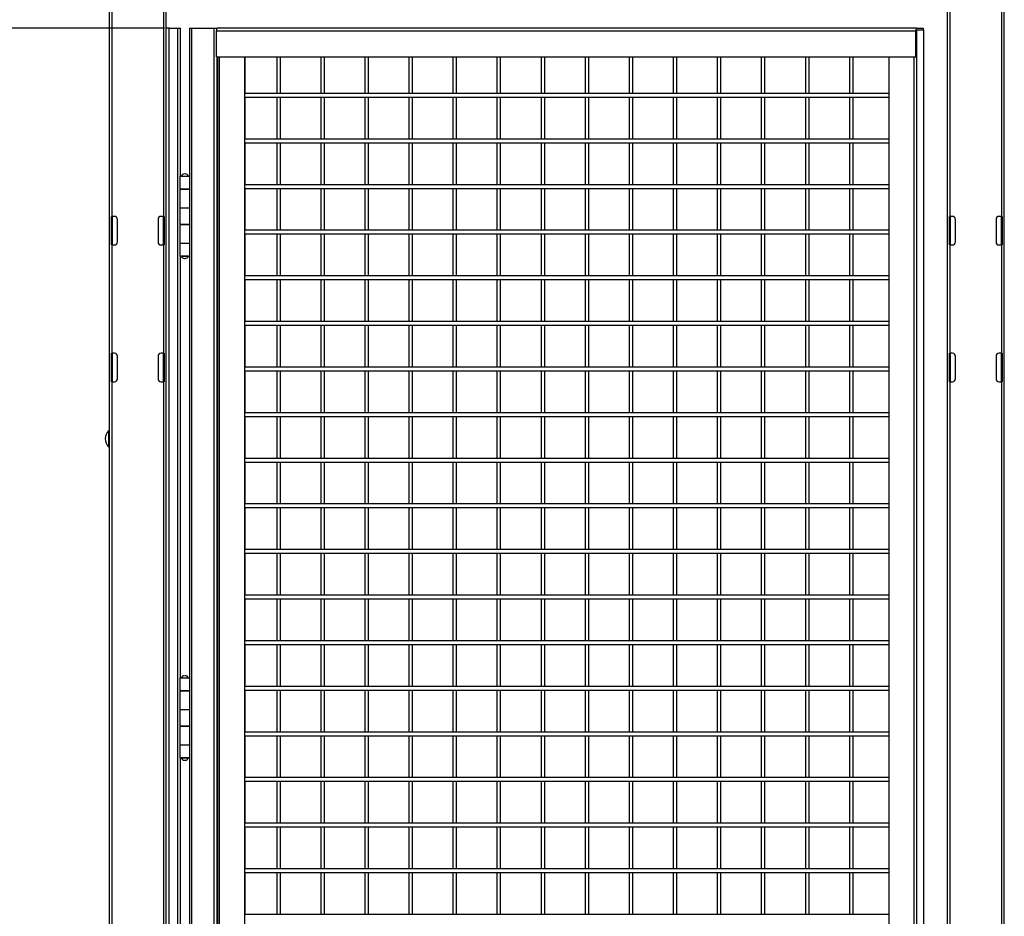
# Model space of a CAD drawing. Header units: inches. Extents: x 0.2 to 10.8, y 0.2 to 8.2.
# Tile 7 of 58: x 2.8 to 4.6, y 3.8 to 5.4. Entities that reach past the tile are written whole.
import ezdxf

# ---------------------------------------------------------------- set-up
doc = ezdxf.new("R2010")
doc.units = ezdxf.units.IN
doc.header["$MEASUREMENT"] = 0
doc.layers.add('DIMENSIONS', color=140, linetype='Continuous', lineweight=25)
doc.styles.add('SLDTEXTSTYLE0', font='TXT', dxfattribs={"width": 0.7})
doc.dimstyles.new('SLDDIMSTYLE2', dxfattribs={"dimtxt": 0.084961, "dimasz": 0.13, "dimexe": 0, "dimexo": 0.0625, "dimgap": 0.02124, "dimtad": 0, "dimtih": 1, "dimtoh": 1, "dimlfac": 24, "dimrnd": 1e-09, "dimzin": 4, "dimdsep": 46, "dimtxsty": 'SLDTEXTSTYLE0', "dimsah": 1, "dimcen": 0.09, "dimadec": 0, "dimazin": 1, "dimtfac": 1, "dimtofl": 0, "dimtmove": 0, "dimatfit": 3, "dimfxl": 0, "dimfrac": 2, "dimtolj": 1, "dimtzin": 12, "dimarcsym": 0})

# ---------------------------------------------------------------- blocks, each defined once
blk = doc.blocks.new('_D_3')
at = {"layer": 'DIMENSIONS'}
for p, q in [((3.0752, 5.3958), (2.2323, 5.3958)), ((2.3573, 5.3958), (2.3573, 3.9089)), ((2.1604, 3.7549), (2.1318, 3.7549)), ((2.1318, 3.7549), (2.1318, 3.6199)), ((2.5542, 3.7549), (2.5827, 3.7549)), ((2.5827, 3.7549), (2.5827, 3.6199)), ((2.1318, 3.6199), (2.1604, 3.6199)), ((2.5827, 3.6199), (2.5542, 3.6199)), ((2.3573, 2.1458), (2.3573, 3.6008)), ((3.0752, 2.1458), (2.2323, 2.1458))]:
    blk.add_line(p, q, dxfattribs=at)
for points in [[(2.3573, 5.3958), (2.3373, 5.2658), (2.3773, 5.2658)], [(2.3573, 2.1458), (2.3773, 2.2758), (2.3373, 2.2758)]]:
    blk.add_solid(points, dxfattribs=at)
at = {"layer": 'DIMENSIONS', "char_height": 0.08333, "attachment_point": 1, "style": 'SLDTEXTSTYLE0'}
for s, insert in [('78.00', (2.1957, 3.8813)), ('1981.2', (2.1604, 3.7273))]:
    blk.add_mtext(s, dxfattribs=dict(at, insert=insert))
blk = doc.blocks.new('_D_4')
at = {"layer": 'DIMENSIONS'}
for p, q in [((2.9246, 5.8958), (1.7548, 5.8958)), ((1.8798, 5.8958), (1.8798, 4.3024)), ((1.6829, 4.1484), (1.6544, 4.1484)), ((1.6544, 4.1484), (1.6544, 4.0134)), ((2.0767, 4.1484), (2.1052, 4.1484)), ((2.1052, 4.1484), (2.1052, 4.0134)), ((1.6544, 4.0134), (1.6829, 4.0134)), ((2.1052, 4.0134), (2.0767, 4.0134)), ((1.8798, 1.9166), (1.8798, 3.9943)), ((2.8204, 1.9166), (1.7548, 1.9166))]:
    blk.add_line(p, q, dxfattribs=at)
for points in [[(1.8798, 5.8958), (1.8598, 5.7658), (1.8998, 5.7658)], [(1.8798, 1.9166), (1.8998, 2.0466), (1.8598, 2.0466)]]:
    blk.add_solid(points, dxfattribs=at)
at = {"layer": 'DIMENSIONS', "char_height": 0.08333, "attachment_point": 1, "style": 'SLDTEXTSTYLE0'}
for s, insert in [('95.50', (1.7182, 4.2748)), ('2425.7', (1.6829, 4.1208))]:
    blk.add_mtext(s, dxfattribs=dict(at, insert=insert))

msp = doc.modelspace()

# ---------------------------------------------------------------- linework, layer by layer
for p, q in [((2.97458, 5.89578), (2.97458, 1.93224)), ((4.61, 1.93224), (4.61, 5.89578)), ((2.97958, 5.05203), (2.97958, 5.49995)), ((3.07375, 5.49995), (3.07375, 5.05203)), ((3.07875, 1.93224), (3.07875, 5.49973)), ((4.50583, 5.49973), (4.50583, 3.57311)), ((4.51083, 5.05203), (4.51083, 5.49995)), ((4.605, 5.49995), (4.605, 5.05203)), ((3.08427, 5.39578), (3.07875, 5.39578)), ((3.08427, 2.14578), (3.08427, 5.39578)), ((3.08427, 5.39578), (3.09927, 5.39578)), ((3.09927, 5.39578), (3.09927, 2.14578)), ((3.09927, 5.39578), (3.10479, 5.39578)), ((3.10479, 5.16141), (3.10479, 5.39578)), ((3.12138, 5.39578), (3.12138, 5.12547)), ((3.12138, 5.39578), (3.12516, 5.39578)), ((3.12516, 2.14578), (3.12516, 5.39578)), ((3.12516, 5.39578), (3.16561, 5.39578)), ((3.16561, 5.39578), (3.16561, 2.14578)), ((3.16561, 5.39578), (3.17179, 5.39578)), ((3.17054, 5.3437), (3.17054, 5.39098)), ((3.17054, 5.39098), (4.44838, 5.39098)), ((4.44962, 5.39578), (3.17179, 5.39578)), ((4.44838, 5.3437), (4.44838, 5.39098)), ((4.44916, 5.39098), (4.44916, 5.3437)), ((4.44962, 5.39578), (4.46186, 5.39578)), ((4.44962, 5.39278), (4.46186, 5.39278)), ((4.4504, 5.39278), (4.46264, 5.39278)), ((4.4504, 3.52701), (4.4504, 5.39278)), ((4.46186, 5.39578), (4.46186, 5.39278)), ((4.46264, 5.39278), (4.46264, 3.52701)), ((3.17054, 5.3437), (4.44838, 5.3437)), ((3.17186, 2.19707), (3.17186, 5.3437)), ((3.1724, 5.3437), (3.1724, 2.19707)), ((3.17596, 2.19707), (3.17596, 5.3437)), ((3.22163, 5.3437), (3.22163, 2.19707)), ((3.2224, 5.3437), (3.2224, 5.27664)), ((3.28055, 5.3437), (3.28055, 5.27666)), ((3.28722, 5.27666), (3.28722, 5.3437)), ((3.36104, 5.3437), (3.36104, 5.27666)), ((3.36771, 5.27666), (3.36771, 5.3437)), ((3.44154, 5.3437), (3.44154, 5.27666)), ((3.4482, 5.27666), (3.4482, 5.3437)), ((3.52203, 5.3437), (3.52203, 5.27666)), ((3.5287, 5.27666), (3.5287, 5.3437)), ((3.60252, 5.3437), (3.60252, 5.27666)), ((3.60919, 5.27666), (3.60919, 5.3437)), ((3.68302, 5.3437), (3.68302, 5.27666)), ((3.68968, 5.27666), (3.68968, 5.3437)), ((3.76351, 5.3437), (3.76351, 5.27666)), ((3.77018, 5.27666), (3.77018, 5.3437)), ((3.84401, 5.3437), (3.84401, 5.27666)), ((3.85067, 5.27666), (3.85067, 5.3437)), ((3.9245, 5.3437), (3.9245, 5.27666)), ((3.93117, 5.27666), (3.93117, 5.3437)), ((4.00499, 5.3437), (4.00499, 5.27666)), ((4.01166, 5.27666), (4.01166, 5.3437)), ((4.08549, 5.3437), (4.08549, 5.27666)), ((4.09215, 5.27666), (4.09215, 5.3437)), ((4.16598, 5.3437), (4.16598, 5.27666)), ((4.17265, 5.27666), (4.17265, 5.3437)), ((4.24648, 5.3437), (4.24648, 5.27666)), ((4.25314, 5.27666), (4.25314, 5.3437)), ((4.32697, 5.3437), (4.32697, 5.27666)), ((4.33364, 5.27666), (4.33364, 5.3437)), ((4.39885, 5.3437), (4.39885, 3.55512)), ((4.44452, 5.3437), (4.44452, 3.55512)), ((4.44916, 5.3437), (4.44838, 5.3437)), ((4.39885, 5.27666), (3.2224, 5.27666)), ((3.2224, 5.27001), (3.2224, 5.19331)), ((3.2224, 5.26999), (4.39885, 5.26999)), ((3.28055, 5.26999), (3.28055, 5.19332)), ((3.28722, 5.19332), (3.28722, 5.26999)), ((3.36104, 5.26999), (3.36104, 5.19332)), ((3.36771, 5.19332), (3.36771, 5.26999)), ((3.44154, 5.26999), (3.44154, 5.19332)), ((3.4482, 5.19332), (3.4482, 5.26999)), ((3.52203, 5.26999), (3.52203, 5.19332)), ((3.5287, 5.19332), (3.5287, 5.26999)), ((3.60252, 5.26999), (3.60252, 5.19332)), ((3.60919, 5.19332), (3.60919, 5.26999)), ((3.68302, 5.26999), (3.68302, 5.19332)), ((3.68968, 5.19332), (3.68968, 5.26999)), ((3.76351, 5.26999), (3.76351, 5.19332)), ((3.77018, 5.19332), (3.77018, 5.26999)), ((3.84401, 5.26999), (3.84401, 5.19332)), ((3.85067, 5.19332), (3.85067, 5.26999)), ((3.9245, 5.26999), (3.9245, 5.19332)), ((3.93117, 5.19332), (3.93117, 5.26999)), ((4.00499, 5.26999), (4.00499, 5.19332)), ((4.01166, 5.19332), (4.01166, 5.26999)), ((4.08549, 5.26999), (4.08549, 5.19332)), ((4.09215, 5.19332), (4.09215, 5.26999)), ((4.16598, 5.26999), (4.16598, 5.19332)), ((4.17265, 5.19332), (4.17265, 5.26999)), ((4.24648, 5.26999), (4.24648, 5.19332)), ((4.25314, 5.19332), (4.25314, 5.26999)), ((4.32697, 5.26999), (4.32697, 5.19332)), ((4.33364, 5.19332), (4.33364, 5.26999)), ((4.39885, 5.19332), (3.2224, 5.19332)), ((3.2224, 5.18667), (3.2224, 5.10997)), ((3.2224, 5.18666), (4.39885, 5.18666)), ((3.28055, 5.18666), (3.28055, 5.10999)), ((3.28722, 5.10999), (3.28722, 5.18666)), ((3.36104, 5.18666), (3.36104, 5.10999)), ((3.36771, 5.10999), (3.36771, 5.18666)), ((3.44154, 5.18666), (3.44154, 5.10999)), ((3.4482, 5.10999), (3.4482, 5.18666)), ((3.52203, 5.18666), (3.52203, 5.10999)), ((3.5287, 5.10999), (3.5287, 5.18666)), ((3.60252, 5.18666), (3.60252, 5.10999)), ((3.60919, 5.10999), (3.60919, 5.18666)), ((3.68302, 5.18666), (3.68302, 5.10999)), ((3.68968, 5.10999), (3.68968, 5.18666)), ((3.76351, 5.18666), (3.76351, 5.10999)), ((3.77018, 5.10999), (3.77018, 5.18666)), ((3.84401, 5.18666), (3.84401, 5.10999)), ((3.85067, 5.10999), (3.85067, 5.18666)), ((3.9245, 5.18666), (3.9245, 5.10999)), ((3.93117, 5.10999), (3.93117, 5.18666)), ((4.00499, 5.18666), (4.00499, 5.10999)), ((4.01166, 5.10999), (4.01166, 5.18666)), ((4.08549, 5.18666), (4.08549, 5.10999)), ((4.09215, 5.10999), (4.09215, 5.18666)), ((4.16598, 5.18666), (4.16598, 5.10999)), ((4.17265, 5.10999), (4.17265, 5.18666)), ((4.24648, 5.18666), (4.24648, 5.10999)), ((4.25314, 5.10999), (4.25314, 5.18666)), ((4.32697, 5.18666), (4.32697, 5.10999)), ((4.33364, 5.10999), (4.33364, 5.18666)), ((3.10479, 5.13016), (3.10479, 5.16141)), ((3.10479, 5.12547), (3.10479, 5.13016)), ((3.10364, 5.12547), (3.10364, 5.10255)), ((3.10364, 5.12547), (3.12156, 5.12547)), ((3.12156, 5.10255), (3.12156, 5.12547)), ((4.39885, 5.10999), (3.2224, 5.10999)), ((3.10364, 5.10255), (3.12156, 5.10255)), ((3.10364, 5.10151), (3.10364, 5.06714)), ((3.12156, 5.10151), (3.10364, 5.10151)), ((3.10479, 5.10151), (3.10479, 5.10255)), ((3.1074, 5.10255), (3.1074, 5.10151)), ((3.1178, 5.10151), (3.1178, 5.10255)), ((3.11887, 5.10151), (3.11887, 5.10255)), ((3.12138, 5.10255), (3.12138, 5.10151)), ((3.12156, 5.06714), (3.12156, 5.10151)), ((3.2224, 5.10334), (3.2224, 5.02664)), ((3.2224, 5.10332), (4.39885, 5.10332)), ((3.28055, 5.10332), (3.28055, 5.02666)), ((3.28722, 5.02666), (3.28722, 5.10332)), ((3.36104, 5.10332), (3.36104, 5.02666)), ((3.36771, 5.02666), (3.36771, 5.10332)), ((3.44154, 5.10332), (3.44154, 5.02666)), ((3.4482, 5.02666), (3.4482, 5.10332)), ((3.52203, 5.10332), (3.52203, 5.02666)), ((3.5287, 5.02666), (3.5287, 5.10332)), ((3.60252, 5.10332), (3.60252, 5.02666)), ((3.60919, 5.02666), (3.60919, 5.10332)), ((3.68302, 5.10332), (3.68302, 5.02666)), ((3.68968, 5.02666), (3.68968, 5.10332)), ((3.76351, 5.10332), (3.76351, 5.02666)), ((3.77018, 5.02666), (3.77018, 5.10332)), ((3.84401, 5.10332), (3.84401, 5.02666)), ((3.85067, 5.02666), (3.85067, 5.10332)), ((3.9245, 5.10332), (3.9245, 5.02666)), ((3.93117, 5.02666), (3.93117, 5.10332)), ((4.00499, 5.10332), (4.00499, 5.02666)), ((4.01166, 5.02666), (4.01166, 5.10332)), ((4.08549, 5.10332), (4.08549, 5.02666)), ((4.09215, 5.02666), (4.09215, 5.10332)), ((4.16598, 5.10332), (4.16598, 5.02666)), ((4.17265, 5.02666), (4.17265, 5.10332)), ((4.24648, 5.10332), (4.24648, 5.02666)), ((4.25314, 5.02666), (4.25314, 5.10332)), ((4.32697, 5.10332), (4.32697, 5.02666)), ((4.33364, 5.02666), (4.33364, 5.10332)), ((3.10364, 5.06714), (3.10364, 5.03797)), ((3.12156, 5.06714), (3.10364, 5.06714)), ((3.12156, 5.03797), (3.12156, 5.06714)), ((2.97875, 5.05203), (2.97958, 5.05203)), ((2.97875, 4.99995), (2.97875, 5.05203)), ((2.98416, 5.05203), (2.97958, 5.05203)), ((2.97958, 5.05203), (2.97958, 4.99995)), ((2.98958, 5.00536), (2.98958, 5.04661)), ((3.06375, 5.04661), (3.06375, 5.00536)), ((3.07375, 5.05203), (3.06916, 5.05203)), ((3.07375, 5.05203), (3.07458, 5.05203)), ((3.07375, 4.99995), (3.07375, 5.05203)), ((3.07458, 5.05203), (3.07458, 4.99995)), ((3.10364, 5.03797), (3.12156, 5.03797)), ((3.10479, 5.03693), (3.10479, 5.03797)), ((3.1074, 5.03797), (3.1074, 5.03693)), ((3.1178, 5.03693), (3.1178, 5.03797)), ((3.11887, 5.03693), (3.11887, 5.03797)), ((3.12138, 5.03797), (3.12138, 5.03693)), ((4.51, 4.99995), (4.51, 5.05203)), ((4.51, 5.05203), (4.51083, 5.05203)), ((4.51541, 5.05203), (4.51083, 5.05203)), ((4.51083, 5.05203), (4.51083, 4.99995)), ((4.52083, 5.00536), (4.52083, 5.04661)), ((4.595, 5.04661), (4.595, 5.00536)), ((4.605, 5.05203), (4.60041, 5.05203)), ((4.605, 5.05203), (4.60583, 5.05203)), ((4.605, 4.99995), (4.605, 5.05203)), ((4.60583, 5.05203), (4.60583, 4.99995)), ((3.10364, 5.03693), (3.10364, 5.00255)), ((3.12156, 5.03693), (3.10364, 5.03693)), ((3.12156, 5.00255), (3.12156, 5.03693)), ((4.39885, 5.02666), (3.2224, 5.02666)), ((3.2224, 5.02001), (3.2224, 4.94331)), ((3.2224, 5.01999), (4.39885, 5.01999)), ((3.28055, 5.01999), (3.28055, 4.94332)), ((3.28722, 4.94332), (3.28722, 5.01999)), ((3.36104, 5.01999), (3.36104, 4.94332)), ((3.36771, 4.94332), (3.36771, 5.01999)), ((3.44154, 5.01999), (3.44154, 4.94332)), ((3.4482, 4.94332), (3.4482, 5.01999)), ((3.52203, 5.01999), (3.52203, 4.94332)), ((3.5287, 4.94332), (3.5287, 5.01999)), ((3.60252, 5.01999), (3.60252, 4.94332)), ((3.60919, 4.94332), (3.60919, 5.01999)), ((3.68302, 5.01999), (3.68302, 4.94332)), ((3.68968, 4.94332), (3.68968, 5.01999)), ((3.76351, 5.01999), (3.76351, 4.94332)), ((3.77018, 4.94332), (3.77018, 5.01999)), ((3.84401, 5.01999), (3.84401, 4.94332)), ((3.85067, 4.94332), (3.85067, 5.01999)), ((3.9245, 5.01999), (3.9245, 4.94332)), ((3.93117, 4.94332), (3.93117, 5.01999)), ((4.00499, 5.01999), (4.00499, 4.94332)), ((4.01166, 4.94332), (4.01166, 5.01999)), ((4.08549, 5.01999), (4.08549, 4.94332)), ((4.09215, 4.94332), (4.09215, 5.01999)), ((4.16598, 5.01999), (4.16598, 4.94332)), ((4.17265, 4.94332), (4.17265, 5.01999)), ((4.24648, 5.01999), (4.24648, 4.94332)), ((4.25314, 4.94332), (4.25314, 5.01999)), ((4.32697, 5.01999), (4.32697, 4.94332)), ((4.33364, 4.94332), (4.33364, 5.01999)), ((3.10364, 5.00255), (3.10364, 4.97964)), ((3.12156, 5.00255), (3.10364, 5.00255)), ((3.12156, 4.97964), (3.12156, 5.00255)), ((2.97958, 4.99995), (2.97875, 4.99995)), ((2.97958, 4.80203), (2.97958, 4.99995)), ((2.97958, 4.99995), (2.98416, 4.99995)), ((3.06916, 4.99995), (3.07375, 4.99995)), ((3.07375, 4.99995), (3.07375, 4.80203)), ((3.07458, 4.99995), (3.07375, 4.99995)), ((4.51083, 4.99995), (4.51, 4.99995)), ((4.51083, 4.80203), (4.51083, 4.99995)), ((4.51083, 4.99995), (4.51541, 4.99995)), ((4.60041, 4.99995), (4.605, 4.99995)), ((4.605, 4.99995), (4.605, 4.80203)), ((4.60583, 4.99995), (4.605, 4.99995)), ((3.10364, 4.97964), (3.12156, 4.97964)), ((3.10479, 4.2088), (3.10479, 4.97964)), ((3.1062, 4.97911), (3.10479, 4.97911)), ((3.11911, 4.97939), (3.10609, 4.97939)), ((3.1074, 4.97964), (3.1074, 4.97939)), ((3.1178, 4.97939), (3.1178, 4.97964)), ((3.12138, 4.97964), (3.12138, 4.2088)), ((4.39885, 4.94332), (3.2224, 4.94332)), ((3.2224, 4.93667), (3.2224, 4.85997)), ((3.2224, 4.93666), (4.39885, 4.93666)), ((3.28055, 4.93666), (3.28055, 4.85999)), ((3.28722, 4.85999), (3.28722, 4.93666)), ((3.36104, 4.93666), (3.36104, 4.85999)), ((3.36771, 4.85999), (3.36771, 4.93666)), ((3.44154, 4.93666), (3.44154, 4.85999)), ((3.4482, 4.85999), (3.4482, 4.93666)), ((3.52203, 4.93666), (3.52203, 4.85999)), ((3.5287, 4.85999), (3.5287, 4.93666)), ((3.60252, 4.93666), (3.60252, 4.85999)), ((3.60919, 4.85999), (3.60919, 4.93666)), ((3.68302, 4.93666), (3.68302, 4.85999)), ((3.68968, 4.85999), (3.68968, 4.93666)), ((3.76351, 4.93666), (3.76351, 4.85999)), ((3.77018, 4.85999), (3.77018, 4.93666)), ((3.84401, 4.93666), (3.84401, 4.85999)), ((3.85067, 4.85999), (3.85067, 4.93666)), ((3.9245, 4.93666), (3.9245, 4.85999)), ((3.93117, 4.85999), (3.93117, 4.93666)), ((4.00499, 4.93666), (4.00499, 4.85999)), ((4.01166, 4.85999), (4.01166, 4.93666)), ((4.08549, 4.93666), (4.08549, 4.85999)), ((4.09215, 4.85999), (4.09215, 4.93666)), ((4.16598, 4.93666), (4.16598, 4.85999)), ((4.17265, 4.85999), (4.17265, 4.93666)), ((4.24648, 4.93666), (4.24648, 4.85999)), ((4.25314, 4.85999), (4.25314, 4.93666)), ((4.32697, 4.93666), (4.32697, 4.85999)), ((4.33364, 4.85999), (4.33364, 4.93666)), ((4.39885, 4.85999), (3.2224, 4.85999)), ((3.2224, 4.85334), (3.2224, 4.77664)), ((3.2224, 4.85332), (4.39885, 4.85332)), ((3.28055, 4.85332), (3.28055, 4.77666)), ((3.28722, 4.77666), (3.28722, 4.85332)), ((3.36104, 4.85332), (3.36104, 4.77666)), ((3.36771, 4.77666), (3.36771, 4.85332)), ((3.44154, 4.85332), (3.44154, 4.77666)), ((3.4482, 4.77666), (3.4482, 4.85332)), ((3.52203, 4.85332), (3.52203, 4.77666)), ((3.5287, 4.77666), (3.5287, 4.85332)), ((3.60252, 4.85332), (3.60252, 4.77666)), ((3.60919, 4.77666), (3.60919, 4.85332)), ((3.68302, 4.85332), (3.68302, 4.77666)), ((3.68968, 4.77666), (3.68968, 4.85332)), ((3.76351, 4.85332), (3.76351, 4.77666)), ((3.77018, 4.77666), (3.77018, 4.85332)), ((3.84401, 4.85332), (3.84401, 4.77666)), ((3.85067, 4.77666), (3.85067, 4.85332)), ((3.9245, 4.85332), (3.9245, 4.77666)), ((3.93117, 4.77666), (3.93117, 4.85332)), ((4.00499, 4.85332), (4.00499, 4.77666)), ((4.01166, 4.77666), (4.01166, 4.85332)), ((4.08549, 4.85332), (4.08549, 4.77666)), ((4.09215, 4.77666), (4.09215, 4.85332)), ((4.16598, 4.85332), (4.16598, 4.77666)), ((4.17265, 4.77666), (4.17265, 4.85332)), ((4.24648, 4.85332), (4.24648, 4.77666)), ((4.25314, 4.77666), (4.25314, 4.85332)), ((4.32697, 4.85332), (4.32697, 4.77666)), ((4.33364, 4.77666), (4.33364, 4.85332)), ((2.97875, 4.80203), (2.97958, 4.80203)), ((2.97875, 4.74995), (2.97875, 4.80203)), ((2.98416, 4.80203), (2.97958, 4.80203)), ((2.97958, 4.80203), (2.97958, 4.74995)), ((2.98958, 4.75536), (2.98958, 4.79661)), ((3.06375, 4.79661), (3.06375, 4.75536)), ((3.07375, 4.80203), (3.06916, 4.80203)), ((3.07375, 4.80203), (3.07458, 4.80203)), ((3.07375, 4.74995), (3.07375, 4.80203)), ((3.07458, 4.80203), (3.07458, 4.74995)), ((4.51, 4.80203), (4.51083, 4.80203)), ((4.51, 4.74995), (4.51, 4.80203)), ((4.51541, 4.80203), (4.51083, 4.80203)), ((4.51083, 4.80203), (4.51083, 4.74995)), ((4.52083, 4.75536), (4.52083, 4.79661)), ((4.595, 4.79661), (4.595, 4.75536)), ((4.605, 4.80203), (4.60041, 4.80203)), ((4.605, 4.80203), (4.60583, 4.80203)), ((4.605, 4.74995), (4.605, 4.80203)), ((4.60583, 4.80203), (4.60583, 4.74995)), ((4.39885, 4.77666), (3.2224, 4.77666)), ((3.2224, 4.77001), (3.2224, 4.69331)), ((3.2224, 4.76999), (4.39885, 4.76999)), ((3.28055, 4.76999), (3.28055, 4.69332)), ((3.28722, 4.69332), (3.28722, 4.76999)), ((3.36104, 4.76999), (3.36104, 4.69332)), ((3.36771, 4.69332), (3.36771, 4.76999)), ((3.44154, 4.76999), (3.44154, 4.69332)), ((3.4482, 4.69332), (3.4482, 4.76999)), ((3.52203, 4.76999), (3.52203, 4.69332)), ((3.5287, 4.69332), (3.5287, 4.76999)), ((3.60252, 4.76999), (3.60252, 4.69332)), ((3.60919, 4.69332), (3.60919, 4.76999)), ((3.68302, 4.76999), (3.68302, 4.69332)), ((3.68968, 4.69332), (3.68968, 4.76999)), ((3.76351, 4.76999), (3.76351, 4.69332)), ((3.77018, 4.69332), (3.77018, 4.76999)), ((3.84401, 4.76999), (3.84401, 4.69332)), ((3.85067, 4.69332), (3.85067, 4.76999)), ((3.9245, 4.76999), (3.9245, 4.69332)), ((3.93117, 4.69332), (3.93117, 4.76999)), ((4.00499, 4.76999), (4.00499, 4.69332)), ((4.01166, 4.69332), (4.01166, 4.76999)), ((4.08549, 4.76999), (4.08549, 4.69332)), ((4.09215, 4.69332), (4.09215, 4.76999)), ((4.16598, 4.76999), (4.16598, 4.69332)), ((4.17265, 4.69332), (4.17265, 4.76999)), ((4.24648, 4.76999), (4.24648, 4.69332)), ((4.25314, 4.69332), (4.25314, 4.76999)), ((4.32697, 4.76999), (4.32697, 4.69332)), ((4.33364, 4.69332), (4.33364, 4.76999)), ((2.97958, 4.74995), (2.97875, 4.74995)), ((2.97958, 3.55203), (2.97958, 4.74995)), ((2.97958, 4.74995), (2.98416, 4.74995)), ((3.06916, 4.74995), (3.07375, 4.74995)), ((3.07375, 4.74995), (3.07375, 3.55203)), ((3.07458, 4.74995), (3.07375, 4.74995)), ((4.51083, 4.74995), (4.51, 4.74995)), ((4.51083, 4.74995), (4.51541, 4.74995)), ((4.51083, 3.57522), (4.51083, 4.74995)), ((4.60041, 4.74995), (4.605, 4.74995)), ((4.605, 4.74995), (4.605, 3.55203)), ((4.60583, 4.74995), (4.605, 4.74995)), ((4.39885, 4.69332), (3.2224, 4.69332)), ((3.2224, 4.68667), (3.2224, 4.60997)), ((3.2224, 4.68666), (4.39885, 4.68666)), ((3.28055, 4.68666), (3.28055, 4.60999)), ((3.28722, 4.60999), (3.28722, 4.68666)), ((3.36104, 4.68666), (3.36104, 4.60999)), ((3.36771, 4.60999), (3.36771, 4.68666)), ((3.44154, 4.68666), (3.44154, 4.60999)), ((3.4482, 4.60999), (3.4482, 4.68666)), ((3.52203, 4.68666), (3.52203, 4.60999)), ((3.5287, 4.60999), (3.5287, 4.68666)), ((3.60252, 4.68666), (3.60252, 4.60999)), ((3.60919, 4.60999), (3.60919, 4.68666)), ((3.68302, 4.68666), (3.68302, 4.60999)), ((3.68968, 4.60999), (3.68968, 4.68666)), ((3.76351, 4.68666), (3.76351, 4.60999)), ((3.77018, 4.60999), (3.77018, 4.68666)), ((3.84401, 4.68666), (3.84401, 4.60999)), ((3.85067, 4.60999), (3.85067, 4.68666)), ((3.9245, 4.68666), (3.9245, 4.60999)), ((3.93117, 4.60999), (3.93117, 4.68666)), ((4.00499, 4.68666), (4.00499, 4.60999)), ((4.01166, 4.60999), (4.01166, 4.68666)), ((4.08549, 4.68666), (4.08549, 4.60999)), ((4.09215, 4.60999), (4.09215, 4.68666)), ((4.16598, 4.68666), (4.16598, 4.60999)), ((4.17265, 4.60999), (4.17265, 4.68666)), ((4.24648, 4.68666), (4.24648, 4.60999)), ((4.25314, 4.60999), (4.25314, 4.68666)), ((4.32697, 4.68666), (4.32697, 4.60999)), ((4.33364, 4.60999), (4.33364, 4.68666)), ((2.97333, 4.66054), (2.97333, 4.63102)), ((4.39885, 4.60999), (3.2224, 4.60999)), ((3.2224, 4.60334), (3.2224, 4.52664)), ((3.2224, 4.60332), (4.39885, 4.60332)), ((3.28055, 4.60332), (3.28055, 4.52666)), ((3.28722, 4.52666), (3.28722, 4.60332)), ((3.36104, 4.60332), (3.36104, 4.52666)), ((3.36771, 4.52666), (3.36771, 4.60332)), ((3.44154, 4.60332), (3.44154, 4.52666)), ((3.4482, 4.52666), (3.4482, 4.60332)), ((3.52203, 4.60332), (3.52203, 4.52666)), ((3.5287, 4.52666), (3.5287, 4.60332)), ((3.60252, 4.60332), (3.60252, 4.52666)), ((3.60919, 4.52666), (3.60919, 4.60332)), ((3.68302, 4.60332), (3.68302, 4.52666)), ((3.68968, 4.52666), (3.68968, 4.60332)), ((3.76351, 4.60332), (3.76351, 4.52666)), ((3.77018, 4.52666), (3.77018, 4.60332)), ((3.84401, 4.60332), (3.84401, 4.52666)), ((3.85067, 4.52666), (3.85067, 4.60332)), ((3.9245, 4.60332), (3.9245, 4.52666)), ((3.93117, 4.52666), (3.93117, 4.60332)), ((4.00499, 4.60332), (4.00499, 4.52666)), ((4.01166, 4.52666), (4.01166, 4.60332)), ((4.08549, 4.60332), (4.08549, 4.52666)), ((4.09215, 4.52666), (4.09215, 4.60332)), ((4.16598, 4.60332), (4.16598, 4.52666)), ((4.17265, 4.52666), (4.17265, 4.60332)), ((4.24648, 4.60332), (4.24648, 4.52666)), ((4.25314, 4.52666), (4.25314, 4.60332)), ((4.32697, 4.60332), (4.32697, 4.52666)), ((4.33364, 4.52666), (4.33364, 4.60332)), ((4.39885, 4.52666), (3.2224, 4.52666)), ((3.2224, 4.52001), (3.2224, 4.44331)), ((3.2224, 4.51999), (4.39885, 4.51999)), ((3.28055, 4.51999), (3.28055, 4.44332)), ((3.28722, 4.44332), (3.28722, 4.51999)), ((3.36104, 4.51999), (3.36104, 4.44332)), ((3.36771, 4.44332), (3.36771, 4.51999)), ((3.44154, 4.51999), (3.44154, 4.44332)), ((3.4482, 4.44332), (3.4482, 4.51999)), ((3.52203, 4.51999), (3.52203, 4.44332)), ((3.5287, 4.44332), (3.5287, 4.51999)), ((3.60252, 4.51999), (3.60252, 4.44332)), ((3.60919, 4.44332), (3.60919, 4.51999)), ((3.68302, 4.51999), (3.68302, 4.44332)), ((3.68968, 4.44332), (3.68968, 4.51999)), ((3.76351, 4.51999), (3.76351, 4.44332)), ((3.77018, 4.44332), (3.77018, 4.51999)), ((3.84401, 4.51999), (3.84401, 4.44332)), ((3.85067, 4.44332), (3.85067, 4.51999)), ((3.9245, 4.51999), (3.9245, 4.44332)), ((3.93117, 4.44332), (3.93117, 4.51999)), ((4.00499, 4.51999), (4.00499, 4.44332)), ((4.01166, 4.44332), (4.01166, 4.51999)), ((4.08549, 4.51999), (4.08549, 4.44332)), ((4.09215, 4.44332), (4.09215, 4.51999)), ((4.16598, 4.51999), (4.16598, 4.44332)), ((4.17265, 4.44332), (4.17265, 4.51999)), ((4.24648, 4.51999), (4.24648, 4.44332)), ((4.25314, 4.44332), (4.25314, 4.51999)), ((4.32697, 4.51999), (4.32697, 4.44332)), ((4.33364, 4.44332), (4.33364, 4.51999)), ((4.39885, 4.44332), (3.2224, 4.44332)), ((3.2224, 4.43667), (3.2224, 4.35997)), ((3.2224, 4.43666), (4.39885, 4.43666)), ((3.28055, 4.43666), (3.28055, 4.35999)), ((3.28722, 4.35999), (3.28722, 4.43666)), ((3.36104, 4.43666), (3.36104, 4.35999)), ((3.36771, 4.35999), (3.36771, 4.43666)), ((3.44154, 4.43666), (3.44154, 4.35999)), ((3.4482, 4.35999), (3.4482, 4.43666)), ((3.52203, 4.43666), (3.52203, 4.35999)), ((3.5287, 4.35999), (3.5287, 4.43666)), ((3.60252, 4.43666), (3.60252, 4.35999)), ((3.60919, 4.35999), (3.60919, 4.43666)), ((3.68302, 4.43666), (3.68302, 4.35999)), ((3.68968, 4.35999), (3.68968, 4.43666)), ((3.76351, 4.43666), (3.76351, 4.35999)), ((3.77018, 4.35999), (3.77018, 4.43666)), ((3.84401, 4.43666), (3.84401, 4.35999)), ((3.85067, 4.35999), (3.85067, 4.43666)), ((3.9245, 4.43666), (3.9245, 4.35999)), ((3.93117, 4.35999), (3.93117, 4.43666)), ((4.00499, 4.43666), (4.00499, 4.35999)), ((4.01166, 4.35999), (4.01166, 4.43666)), ((4.08549, 4.43666), (4.08549, 4.35999)), ((4.09215, 4.35999), (4.09215, 4.43666)), ((4.16598, 4.43666), (4.16598, 4.35999)), ((4.17265, 4.35999), (4.17265, 4.43666)), ((4.24648, 4.43666), (4.24648, 4.35999)), ((4.25314, 4.35999), (4.25314, 4.43666)), ((4.32697, 4.43666), (4.32697, 4.35999)), ((4.33364, 4.35999), (4.33364, 4.43666)), ((4.39885, 4.35999), (3.2224, 4.35999)), ((3.2224, 4.35334), (3.2224, 4.27664)), ((3.2224, 4.35332), (4.39885, 4.35332)), ((3.28055, 4.35332), (3.28055, 4.27666)), ((3.28722, 4.27666), (3.28722, 4.35332)), ((3.36104, 4.35332), (3.36104, 4.27666)), ((3.36771, 4.27666), (3.36771, 4.35332)), ((3.44154, 4.35332), (3.44154, 4.27666)), ((3.4482, 4.27666), (3.4482, 4.35332)), ((3.52203, 4.35332), (3.52203, 4.27666)), ((3.5287, 4.27666), (3.5287, 4.35332)), ((3.60252, 4.35332), (3.60252, 4.27666)), ((3.60919, 4.27666), (3.60919, 4.35332)), ((3.68302, 4.35332), (3.68302, 4.27666)), ((3.68968, 4.27666), (3.68968, 4.35332)), ((3.76351, 4.35332), (3.76351, 4.27666)), ((3.77018, 4.27666), (3.77018, 4.35332)), ((3.84401, 4.35332), (3.84401, 4.27666)), ((3.85067, 4.27666), (3.85067, 4.35332)), ((3.9245, 4.35332), (3.9245, 4.27666)), ((3.93117, 4.27666), (3.93117, 4.35332)), ((4.00499, 4.35332), (4.00499, 4.27666)), ((4.01166, 4.27666), (4.01166, 4.35332)), ((4.08549, 4.35332), (4.08549, 4.27666)), ((4.09215, 4.27666), (4.09215, 4.35332)), ((4.16598, 4.35332), (4.16598, 4.27666)), ((4.17265, 4.27666), (4.17265, 4.35332)), ((4.24648, 4.35332), (4.24648, 4.27666)), ((4.25314, 4.27666), (4.25314, 4.35332)), ((4.32697, 4.35332), (4.32697, 4.27666)), ((4.33364, 4.27666), (4.33364, 4.35332)), ((4.39885, 4.27666), (3.2224, 4.27666)), ((3.2224, 4.27001), (3.2224, 4.19331)), ((3.2224, 4.26999), (4.39885, 4.26999)), ((3.28055, 4.26999), (3.28055, 4.19332)), ((3.28722, 4.19332), (3.28722, 4.26999)), ((3.36104, 4.26999), (3.36104, 4.19332)), ((3.36771, 4.19332), (3.36771, 4.26999)), ((3.44154, 4.26999), (3.44154, 4.19332)), ((3.4482, 4.19332), (3.4482, 4.26999)), ((3.52203, 4.26999), (3.52203, 4.19332)), ((3.5287, 4.19332), (3.5287, 4.26999)), ((3.60252, 4.26999), (3.60252, 4.19332)), ((3.60919, 4.19332), (3.60919, 4.26999)), ((3.68302, 4.26999), (3.68302, 4.19332)), ((3.68968, 4.19332), (3.68968, 4.26999)), ((3.76351, 4.26999), (3.76351, 4.19332)), ((3.77018, 4.19332), (3.77018, 4.26999)), ((3.84401, 4.26999), (3.84401, 4.19332)), ((3.85067, 4.19332), (3.85067, 4.26999)), ((3.9245, 4.26999), (3.9245, 4.19332)), ((3.93117, 4.19332), (3.93117, 4.26999)), ((4.00499, 4.26999), (4.00499, 4.19332)), ((4.01166, 4.19332), (4.01166, 4.26999)), ((4.08549, 4.26999), (4.08549, 4.19332)), ((4.09215, 4.19332), (4.09215, 4.26999)), ((4.16598, 4.26999), (4.16598, 4.19332)), ((4.17265, 4.19332), (4.17265, 4.26999)), ((4.24648, 4.26999), (4.24648, 4.19332)), ((4.25314, 4.19332), (4.25314, 4.26999)), ((4.32697, 4.26999), (4.32697, 4.19332)), ((4.33364, 4.19332), (4.33364, 4.26999)), ((3.10364, 4.2088), (3.10364, 4.18589)), ((3.10364, 4.2088), (3.12156, 4.2088)), ((3.12156, 4.18589), (3.12156, 4.2088)), ((4.39885, 4.19332), (3.2224, 4.19332)), ((3.10364, 4.18589), (3.12156, 4.18589)), ((3.10364, 4.18484), (3.10364, 4.15047)), ((3.12156, 4.18484), (3.10364, 4.18484)), ((3.10479, 4.18484), (3.10479, 4.18589)), ((3.10651, 4.18589), (3.10651, 4.18484)), ((3.1074, 4.18589), (3.1074, 4.18484)), ((3.1178, 4.18484), (3.1178, 4.18589)), ((3.11887, 4.18484), (3.11887, 4.18589)), ((3.12138, 4.18589), (3.12138, 4.18484)), ((3.12156, 4.15047), (3.12156, 4.18484)), ((3.2224, 4.18667), (3.2224, 4.10997)), ((3.2224, 4.18666), (4.39885, 4.18666)), ((3.28055, 4.18666), (3.28055, 4.10999)), ((3.28722, 4.10999), (3.28722, 4.18666)), ((3.36104, 4.18666), (3.36104, 4.10999)), ((3.36771, 4.10999), (3.36771, 4.18666)), ((3.44154, 4.18666), (3.44154, 4.10999)), ((3.4482, 4.10999), (3.4482, 4.18666)), ((3.52203, 4.18666), (3.52203, 4.10999)), ((3.5287, 4.10999), (3.5287, 4.18666)), ((3.60252, 4.18666), (3.60252, 4.10999)), ((3.60919, 4.10999), (3.60919, 4.18666)), ((3.68302, 4.18666), (3.68302, 4.10999)), ((3.68968, 4.10999), (3.68968, 4.18666)), ((3.76351, 4.18666), (3.76351, 4.10999)), ((3.77018, 4.10999), (3.77018, 4.18666)), ((3.84401, 4.18666), (3.84401, 4.10999)), ((3.85067, 4.10999), (3.85067, 4.18666)), ((3.9245, 4.18666), (3.9245, 4.10999)), ((3.93117, 4.10999), (3.93117, 4.18666)), ((4.00499, 4.18666), (4.00499, 4.10999)), ((4.01166, 4.10999), (4.01166, 4.18666)), ((4.08549, 4.18666), (4.08549, 4.10999)), ((4.09215, 4.10999), (4.09215, 4.18666)), ((4.16598, 4.18666), (4.16598, 4.10999)), ((4.17265, 4.10999), (4.17265, 4.18666)), ((4.24648, 4.18666), (4.24648, 4.10999)), ((4.25314, 4.10999), (4.25314, 4.18666)), ((4.32697, 4.18666), (4.32697, 4.10999)), ((4.33364, 4.10999), (4.33364, 4.18666)), ((3.10364, 4.15047), (3.10364, 4.1213)), ((3.12156, 4.15047), (3.10364, 4.15047)), ((3.12156, 4.1213), (3.12156, 4.15047)), ((3.10364, 4.1213), (3.12156, 4.1213)), ((3.10364, 4.12026), (3.10364, 4.08589)), ((3.12156, 4.12026), (3.10364, 4.12026)), ((3.10479, 4.12026), (3.10479, 4.1213)), ((3.10651, 4.1213), (3.10651, 4.12026)), ((3.1074, 4.1213), (3.1074, 4.12026)), ((3.1178, 4.12026), (3.1178, 4.1213)), ((3.11887, 4.12026), (3.11887, 4.1213)), ((3.12138, 4.1213), (3.12138, 4.12026)), ((3.12156, 4.08589), (3.12156, 4.12026)), ((4.39885, 4.10999), (3.2224, 4.10999)), ((3.2224, 4.10334), (3.2224, 4.02664)), ((3.2224, 4.10332), (4.39885, 4.10332)), ((3.28055, 4.10332), (3.28055, 4.02666)), ((3.28722, 4.02666), (3.28722, 4.10332)), ((3.36104, 4.10332), (3.36104, 4.02666)), ((3.36771, 4.02666), (3.36771, 4.10332)), ((3.44154, 4.10332), (3.44154, 4.02666)), ((3.4482, 4.02666), (3.4482, 4.10332)), ((3.52203, 4.10332), (3.52203, 4.02666)), ((3.5287, 4.02666), (3.5287, 4.10332)), ((3.60252, 4.10332), (3.60252, 4.02666)), ((3.60919, 4.02666), (3.60919, 4.10332)), ((3.68302, 4.10332), (3.68302, 4.02666)), ((3.68968, 4.02666), (3.68968, 4.10332)), ((3.76351, 4.10332), (3.76351, 4.02666)), ((3.77018, 4.02666), (3.77018, 4.10332)), ((3.84401, 4.10332), (3.84401, 4.02666)), ((3.85067, 4.02666), (3.85067, 4.10332)), ((3.9245, 4.10332), (3.9245, 4.02666)), ((3.93117, 4.02666), (3.93117, 4.10332)), ((4.00499, 4.10332), (4.00499, 4.02666)), ((4.01166, 4.02666), (4.01166, 4.10332)), ((4.08549, 4.10332), (4.08549, 4.02666)), ((4.09215, 4.02666), (4.09215, 4.10332)), ((4.16598, 4.10332), (4.16598, 4.02666)), ((4.17265, 4.02666), (4.17265, 4.10332)), ((4.24648, 4.10332), (4.24648, 4.02666)), ((4.25314, 4.02666), (4.25314, 4.10332)), ((4.32697, 4.10332), (4.32697, 4.02666)), ((4.33364, 4.02666), (4.33364, 4.10332)), ((3.10364, 4.08589), (3.10364, 4.06297)), ((3.12156, 4.08589), (3.10364, 4.08589)), ((3.12156, 4.06297), (3.12156, 4.08589)), ((3.10364, 4.06297), (3.12156, 4.06297)), ((3.10479, 3.53641), (3.10479, 4.06297)), ((3.1062, 4.06245), (3.10479, 4.06245)), ((3.11911, 4.06272), (3.10609, 4.06272)), ((3.10651, 4.06297), (3.10651, 4.06272)), ((3.1074, 4.06297), (3.1074, 4.06272)), ((3.1178, 4.06272), (3.1178, 4.06297)), ((3.12138, 4.06297), (3.12138, 3.12547)), ((4.39885, 4.02666), (3.2224, 4.02666)), ((3.2224, 4.02001), (3.2224, 3.94331)), ((3.2224, 4.01999), (4.39885, 4.01999)), ((3.28055, 4.01999), (3.28055, 3.94332)), ((3.28722, 3.94332), (3.28722, 4.01999)), ((3.36104, 4.01999), (3.36104, 3.94332)), ((3.36771, 3.94332), (3.36771, 4.01999)), ((3.44154, 4.01999), (3.44154, 3.94332)), ((3.4482, 3.94332), (3.4482, 4.01999)), ((3.52203, 4.01999), (3.52203, 3.94332)), ((3.5287, 3.94332), (3.5287, 4.01999)), ((3.60252, 4.01999), (3.60252, 3.94332)), ((3.60919, 3.94332), (3.60919, 4.01999)), ((3.68302, 4.01999), (3.68302, 3.94332)), ((3.68968, 3.94332), (3.68968, 4.01999)), ((3.76351, 4.01999), (3.76351, 3.94332)), ((3.77018, 3.94332), (3.77018, 4.01999)), ((3.84401, 4.01999), (3.84401, 3.94332)), ((3.85067, 3.94332), (3.85067, 4.01999)), ((3.9245, 4.01999), (3.9245, 3.94332)), ((3.93117, 3.94332), (3.93117, 4.01999)), ((4.00499, 4.01999), (4.00499, 3.94332)), ((4.01166, 3.94332), (4.01166, 4.01999)), ((4.08549, 4.01999), (4.08549, 3.94332)), ((4.09215, 3.94332), (4.09215, 4.01999)), ((4.16598, 4.01999), (4.16598, 3.94332)), ((4.17265, 3.94332), (4.17265, 4.01999)), ((4.24648, 4.01999), (4.24648, 3.94332)), ((4.25314, 3.94332), (4.25314, 4.01999)), ((4.32697, 4.01999), (4.32697, 3.94332)), ((4.33364, 3.94332), (4.33364, 4.01999)), ((4.39885, 3.94332), (3.2224, 3.94332)), ((3.2224, 3.93667), (3.2224, 3.85997)), ((3.2224, 3.93666), (4.39885, 3.93666)), ((3.28055, 3.93666), (3.28055, 3.85999)), ((3.28722, 3.85999), (3.28722, 3.93666)), ((3.36104, 3.93666), (3.36104, 3.85999)), ((3.36771, 3.85999), (3.36771, 3.93666)), ((3.44154, 3.93666), (3.44154, 3.85999)), ((3.4482, 3.85999), (3.4482, 3.93666)), ((3.52203, 3.93666), (3.52203, 3.85999)), ((3.5287, 3.85999), (3.5287, 3.93666)), ((3.60252, 3.93666), (3.60252, 3.85999)), ((3.60919, 3.85999), (3.60919, 3.93666)), ((3.68302, 3.93666), (3.68302, 3.85999)), ((3.68968, 3.85999), (3.68968, 3.93666)), ((3.76351, 3.93666), (3.76351, 3.85999)), ((3.77018, 3.85999), (3.77018, 3.93666)), ((3.84401, 3.93666), (3.84401, 3.85999)), ((3.85067, 3.85999), (3.85067, 3.93666)), ((3.9245, 3.93666), (3.9245, 3.85999)), ((3.93117, 3.85999), (3.93117, 3.93666)), ((4.00499, 3.93666), (4.00499, 3.85999)), ((4.01166, 3.85999), (4.01166, 3.93666)), ((4.08549, 3.93666), (4.08549, 3.85999)), ((4.09215, 3.85999), (4.09215, 3.93666)), ((4.16598, 3.93666), (4.16598, 3.85999)), ((4.17265, 3.85999), (4.17265, 3.93666)), ((4.24648, 3.93666), (4.24648, 3.85999)), ((4.25314, 3.85999), (4.25314, 3.93666)), ((4.32697, 3.93666), (4.32697, 3.85999)), ((4.33364, 3.85999), (4.33364, 3.93666)), ((4.39885, 3.85999), (3.2224, 3.85999)), ((3.2224, 3.85334), (3.2224, 3.77664)), ((3.2224, 3.85332), (4.39885, 3.85332)), ((3.28055, 3.85332), (3.28055, 3.77666)), ((3.28722, 3.77666), (3.28722, 3.85332)), ((3.36104, 3.85332), (3.36104, 3.77666)), ((3.36771, 3.77666), (3.36771, 3.85332)), ((3.44154, 3.85332), (3.44154, 3.77666)), ((3.4482, 3.77666), (3.4482, 3.85332)), ((3.52203, 3.85332), (3.52203, 3.77666)), ((3.5287, 3.77666), (3.5287, 3.85332)), ((3.60252, 3.85332), (3.60252, 3.77666)), ((3.60919, 3.77666), (3.60919, 3.85332)), ((3.68302, 3.85332), (3.68302, 3.77666)), ((3.68968, 3.77666), (3.68968, 3.85332)), ((3.76351, 3.85332), (3.76351, 3.77666)), ((3.77018, 3.77666), (3.77018, 3.85332)), ((3.84401, 3.85332), (3.84401, 3.77666)), ((3.85067, 3.77666), (3.85067, 3.85332)), ((3.9245, 3.85332), (3.9245, 3.77666)), ((3.93117, 3.77666), (3.93117, 3.85332)), ((4.00499, 3.85332), (4.00499, 3.77666)), ((4.01166, 3.77666), (4.01166, 3.85332)), ((4.08549, 3.85332), (4.08549, 3.77666)), ((4.09215, 3.77666), (4.09215, 3.85332)), ((4.16598, 3.85332), (4.16598, 3.77666)), ((4.17265, 3.77666), (4.17265, 3.85332)), ((4.24648, 3.85332), (4.24648, 3.77666)), ((4.25314, 3.77666), (4.25314, 3.85332)), ((4.32697, 3.85332), (4.32697, 3.77666)), ((4.33364, 3.77666), (4.33364, 3.85332)), ((4.39885, 3.77666), (3.2224, 3.77666))]:
    msp.add_line(p, q)
for centre, radius, start, end in [((3.17611, 5.3921), 0.00568, 139.60931, 191.36905), ((4.45395, 5.3921), 0.00568, 139.60931, 191.36905), ((4.45125, 5.3914), 0.00213, 139.60931, 191.36905), ((3.11208, 5.12325), 0.00639, 90, 159.64898), ((3.11312, 5.12325), 0.00639, 20.35102, 90), ((2.98416, 5.04661), 0.00542, 0, 90), ((3.06916, 5.04661), 0.00542, 90, 180), ((4.51541, 5.04661), 0.00542, 0, 90), ((4.60041, 5.04661), 0.00542, 90, 180), ((2.98416, 5.00536), 0.00542, 270, 0), ((3.06916, 5.00536), 0.00542, 180, 270), ((4.51541, 5.00536), 0.00542, 270, 0), ((4.60041, 5.00536), 0.00542, 180, 270), ((3.11208, 4.98161), 0.00639, 200.35102, 270), ((3.11312, 4.98161), 0.00639, 270, 339.64898), ((2.98416, 4.79661), 0.00542, 0, 90), ((3.06916, 4.79661), 0.00542, 90, 180), ((4.51541, 4.79661), 0.00542, 0, 90), ((4.60041, 4.79661), 0.00542, 90, 180), ((2.98416, 4.75536), 0.00542, 270, 0), ((3.06916, 4.75536), 0.00542, 180, 270), ((4.51541, 4.75536), 0.00542, 270, 0), ((4.60041, 4.75536), 0.00542, 180, 270), ((2.98821, 4.64578), 0.02096, 135.23467, 224.76533), ((2.97385, 4.66003), 0.000733, 0, 135.23467), ((2.97385, 4.63154), 0.000733, 224.76533, 0), ((3.11208, 4.20658), 0.00639, 90, 159.64898), ((3.11312, 4.20658), 0.00639, 20.35102, 90), ((3.11208, 4.06494), 0.00639, 200.35102, 270), ((3.11312, 4.06494), 0.00639, 270, 339.64898)]:
    msp.add_arc(centre, radius, start, end)
for points in [[(3.11224, 4.97522), (3.11203, 4.97522), (3.11203, 4.97522), (3.11242, 4.97522), (3.11275, 4.97522), (3.11296, 4.97522)], [(3.11224, 4.05855), (3.11203, 4.05855), (3.11203, 4.05855), (3.11242, 4.05855), (3.11275, 4.05855), (3.11296, 4.05855)]]:
    msp.add_open_spline(points, degree=3, knots=[0, 0, 0, 0, 0.5, 0.5, 1, 1, 1, 1])

# ---------------------------------------------------------------- dimensions: what is measured, and where the dimension line sits
at = {"layer": 'DIMENSIONS'}
for base, p1, p2, picture, middle in [((1.8798, 5.89578), (2.87041, 1.91661), (2.97458, 5.89578), '_D_4', (1.8798, 4.1484)), ((2.35727, 5.39578), (3.12516, 2.14578), (3.12516, 5.39578), '_D_3', (2.35727, 3.75489))]:
    dim = msp.add_linear_dim(base=base, p1=p1, p2=p2, angle=90, dimstyle='SLDDIMSTYLE2', dxfattribs=at)
    dim.commit()
    dim.dimension.update_dxf_attribs({"geometry": picture, "text_midpoint": middle, "dimtype": 160})

doc.saveas('drawing.dxf')
